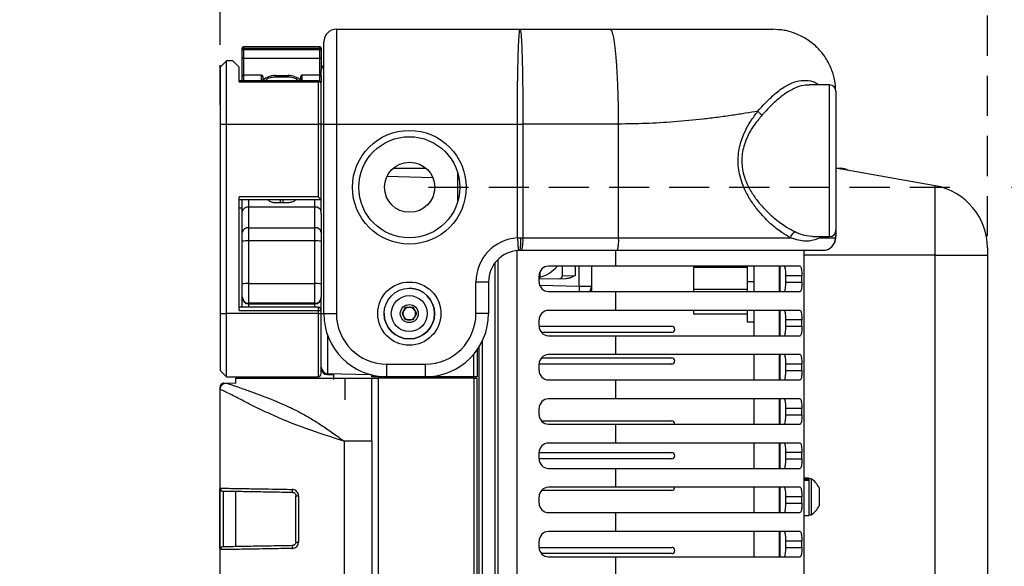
# Model space of a CAD drawing. Header units: millimetres. Extents: x 9 to 583, y 10 to 410.
# Tile 72 of 122: x 254 to 285, y 349 to 366. Entities that reach past the tile are written whole.
import ezdxf

# ---------------------------------------------------------------- set-up
doc = ezdxf.new("R2010")
doc.units = ezdxf.units.MM
doc.linetypes.add('HIDDEN', pattern=[1.905, 1.27, -0.635])
doc.layers.add('DEFAULT_2', color=5, linetype='HIDDEN')
doc.styles.add('SLDTEXTSTYLE0', font='TXT', dxfattribs={"width": 0.605})
doc.dimstyles.new('SLDDIMSTYLE2', dxfattribs={"dimtxt": 5, "dimasz": 3, "dimexe": 0, "dimexo": 0.0625, "dimgap": 1.25, "dimtad": 1, "dimlfac": 5, "dimrnd": 1e-09, "dimzin": 12, "dimdsep": 46, "dimtxsty": 'SLDTEXTSTYLE0', "dimsah": 1, "dimcen": 0.09, "dimadec": 0, "dimazin": 3, "dimtfac": 1, "dimtmove": 0, "dimatfit": 0, "dimfxl": 0, "dimfrac": 2, "dimtolj": 1, "dimtzin": 12, "dimarcsym": 0})

# ---------------------------------------------------------------- blocks, each defined once
blk = doc.blocks.new('_D_5')
at = {"layer": 'DEFAULT_2'}
for p, q in [((259.989, 363.513), (259.989, 377.087)), ((284.289, 359.363), (284.289, 377.087)), ((259.989, 376.087), (253.639, 376.087)), ((259.989, 376.087), (284.289, 376.087)), ((284.289, 376.087), (290.639, 376.087))]:
    blk.add_line(p, q, dxfattribs=at)
for points in [[(259.989, 376.087), (256.989, 376.687), (256.989, 375.487)], [(284.289, 376.087), (287.289, 375.487), (287.289, 376.687)]]:
    blk.add_solid(points, dxfattribs=at)
at = {"layer": 'DEFAULT_2', "insert": (263.546, 382.532), "char_height": 5, "attachment_point": 1, "style": 'SLDTEXTSTYLE0'}
blk.add_mtext('121.5', dxfattribs=at)
blk = doc.blocks.new('_D_7')
at = {"layer": 'DEFAULT_2'}
for p, q in [((310.759, 360.913), (310.759, 367.263)), ((266.589, 360.913), (283.527, 360.913)), ((285.051, 360.913), (311.759, 360.913)), ((310.759, 360.913), (310.759, 294.913)), ((266.589, 294.913), (311.759, 294.913)), ((310.759, 294.913), (310.759, 288.563))]:
    blk.add_line(p, q, dxfattribs=at)
for points in [[(310.759, 360.913), (311.359, 363.913), (310.159, 363.913)], [(310.759, 294.913), (310.159, 291.913), (311.359, 291.913)]]:
    blk.add_solid(points, dxfattribs=at)
at = {"layer": 'DEFAULT_2', "char_height": 5, "attachment_point": 1, "rotation": 90, "style": 'SLDTEXTSTYLE0'}
for s, insert in [('(mounting hole distance)', (311.984, 291.682)), ('330', (304.311, 323.563))]:
    blk.add_mtext(s, dxfattribs=dict(at, insert=insert))

msp = doc.modelspace()

# ---------------------------------------------------------------- linework, layer by layer
at = {"color": 7, "linetype": 'Continuous', "lineweight": 25}
for p, q in [((263.6694, 365.9131), (269.4894, 365.9131)), ((269.4894, 365.9131), (272.3451, 365.9131)), ((260.6894, 365.2789), (260.6894, 365.315)), ((260.6894, 365.241), (260.6894, 365.2789)), ((260.6894, 365.0159), (260.6894, 365.241)), ((263.1494, 365.355), (260.7294, 365.355)), ((260.7294, 365.3099), (260.7294, 365.272)), ((263.1494, 365.3099), (260.7294, 365.3099)), ((260.7294, 365.272), (260.7294, 364.9905)), ((260.7294, 365.272), (263.1494, 365.272)), ((263.1494, 365.272), (263.1494, 365.3099)), ((263.1494, 364.9905), (263.1494, 365.272)), ((263.1894, 365.315), (263.1894, 365.2789)), ((263.1894, 365.2789), (263.1894, 365.241)), ((263.1894, 365.241), (263.1894, 365.0159)), ((259.9894, 364.7131), (260.1894, 364.9131)), ((260.1894, 362.9131), (260.1894, 364.9131)), ((260.3894, 364.9131), (260.1894, 364.9131)), ((260.3894, 364.9131), (260.5894, 364.7131)), ((260.6894, 364.4182), (260.6894, 365.0159)), ((263.1494, 364.9905), (260.7294, 364.9905)), ((263.1894, 365.0159), (263.1894, 364.6049)), ((259.9894, 364.7131), (259.9894, 362.9131)), ((260.5894, 364.2509), (260.5894, 364.7131)), ((263.1894, 364.4182), (263.1894, 364.6049)), ((263.0894, 364.284), (260.5894, 364.284)), ((260.5894, 364.2509), (263.0894, 364.2509)), ((260.6894, 364.284), (260.6894, 364.4182)), ((261.2994, 364.4582), (260.7294, 364.4582)), ((261.3394, 364.4182), (261.3394, 364.284)), ((261.7394, 364.4485), (262.1394, 364.4485)), ((261.7394, 364.4118), (262.1394, 364.4118)), ((262.5394, 364.284), (262.5394, 364.4182)), ((263.1494, 364.4582), (262.5794, 364.4582)), ((263.0894, 364.2509), (263.0894, 362.9131)), ((263.1894, 364.4182), (263.1894, 364.2521)), ((263.1894, 364.168), (263.1894, 364.2521)), ((263.1894, 362.9131), (263.1894, 364.184)), ((279.2894, 364.1531), (278.654, 364.1531)), ((279.4894, 363.9531), (279.4894, 359.5531)), ((259.9894, 362.9131), (259.9894, 356.9131)), ((259.9894, 362.9131), (260.1894, 362.9131)), ((260.1894, 356.9131), (260.1894, 362.9131)), ((260.1894, 362.9131), (263.0894, 362.9131)), ((263.0894, 362.9131), (263.0894, 360.6131)), ((263.1894, 362.9131), (263.0894, 362.9131)), ((263.1894, 360.5131), (263.1894, 362.9131)), ((263.2694, 362.9131), (263.6694, 362.9131)), ((263.2694, 356.9131), (263.2694, 362.9131)), ((263.6694, 362.9131), (269.4021, 362.9131)), ((263.6694, 362.9131), (263.6694, 356.9131)), ((269.4021, 362.9131), (269.5764, 362.9131)), ((269.4021, 359.3104), (269.4021, 362.9131)), ((272.6065, 362.9131), (269.5764, 362.9131)), ((269.5764, 362.9131), (269.5764, 359.3131)), ((272.6065, 359.3131), (272.6065, 362.9131)), ((282.6367, 360.9613), (279.4894, 361.5163)), ((279.5072, 361.5131), (279.6494, 361.5131)), ((279.6206, 361.4931), (279.6494, 361.4931)), ((279.6494, 361.4931), (279.6494, 361.5131)), ((265.2778, 361.2647), (266.7184, 361.227)), ((267.5194, 360.4791), (267.5194, 361.3472)), ((282.6367, 358.7631), (282.6367, 360.9613)), ((263.0894, 360.6131), (260.5894, 360.6131)), ((260.5894, 357.0131), (260.5894, 360.6131)), ((263.1894, 360.5131), (260.5894, 360.5131)), ((260.6894, 360.1412), (260.6894, 360.5131)), ((261.8944, 360.5131), (261.8944, 360.4302)), ((261.9844, 360.4302), (261.9844, 360.5131)), ((263.0894, 360.6131), (263.1894, 360.5131)), ((263.1894, 360.0709), (263.1894, 360.5131)), ((260.5894, 360.2631), (260.6894, 360.2631)), ((260.8894, 360.287), (260.8894, 359.6307)), ((262.9894, 360.287), (260.8894, 360.287)), ((261.7394, 360.4302), (262.1394, 360.4302)), ((262.9894, 359.6307), (262.9894, 360.287)), ((260.6894, 359.485), (260.6894, 360.1412)), ((263.1894, 360.0709), (263.1894, 359.485)), ((260.8894, 359.6307), (260.8894, 359.2122)), ((260.8894, 359.6307), (262.9894, 359.6307)), ((262.9894, 359.2122), (262.9894, 359.6307)), ((260.6894, 359.2059), (260.6894, 359.485)), ((263.1894, 359.485), (263.1894, 359.2059)), ((269.4021, 359.3104), (269.5112, 359.3131)), ((269.4021, 359.3104), (269.427, 358.9112)), ((269.5112, 359.3131), (269.5764, 359.3131)), ((269.5764, 359.3131), (272.6065, 359.3131)), ((272.6065, 359.3131), (278.0483, 359.3131)), ((278.7453, 359.3531), (279.2894, 359.3531)), ((278.9956, 359.3131), (279.4768, 359.3131)), ((279.4768, 359.3131), (279.4894, 359.3672)), ((279.4894, 359.5531), (279.4894, 359.3672)), ((260.6894, 357.8551), (260.6894, 359.2059)), ((260.8894, 359.2122), (260.8894, 357.8614)), ((262.9894, 359.2122), (260.8894, 359.2122)), ((262.9894, 357.8614), (262.9894, 359.2122)), ((263.1894, 359.2059), (263.1894, 357.8551)), ((284.2894, 358.9917), (284.2894, 358.7631)), ((268.7894, 341.8131), (268.7894, 358.6273)), ((269.3894, 358.9081), (269.3894, 341.8131)), ((269.4894, 358.9131), (269.427, 358.9112)), ((269.5415, 358.9131), (269.4894, 358.9131)), ((272.5717, 358.9131), (269.5415, 358.9131)), ((279.0775, 358.9131), (272.5717, 358.9131)), ((278.4894, 326.2601), (278.4894, 358.9131)), ((282.6367, 358.7631), (284.2894, 358.7631)), ((284.2894, 358.7631), (284.2894, 317.8919)), ((268.6894, 358.5131), (268.6894, 341.6131)), ((272.5171, 358.4131), (270.3894, 358.4131)), ((270.8294, 358.1114), (270.8294, 358.4131)), ((271.7494, 358.4131), (271.7494, 357.7765)), ((278.3589, 358.4131), (272.5171, 358.4131)), ((276.6754, 358.3721), (274.9754, 358.3721)), ((274.9754, 358.3721), (274.9754, 357.6827)), ((276.6754, 358.4131), (276.6754, 357.9231)), ((276.8894, 358.4131), (276.8894, 357.6131)), ((277.6894, 358.4131), (277.6894, 357.6131)), ((277.7294, 357.6131), (277.7294, 358.4131)), ((270.0894, 357.9131), (270.0894, 358.1131)), ((270.0894, 358.0451), (270.1094, 358.0451)), ((270.9381, 358.015), (270.0894, 358.0002)), ((270.1094, 358.2208), (270.1094, 358.0451)), ((270.8294, 358.1114), (271.2364, 358.1203)), ((278.4125, 358.1131), (277.9061, 358.1131)), ((277.9061, 357.9131), (277.9061, 358.1131)), ((278.4125, 357.9131), (278.4125, 358.1131)), ((260.6894, 357.4428), (260.6894, 357.8551)), ((260.8894, 357.8614), (260.8894, 357.2429)), ((260.8894, 357.8614), (262.9894, 357.8614)), ((262.9894, 357.2429), (262.9894, 357.8614)), ((263.1894, 357.8551), (263.1894, 357.4428)), ((268.0894, 356.9131), (268.0894, 357.9131)), ((268.4894, 357.9131), (268.0894, 357.9131)), ((268.4894, 357.9131), (268.4894, 356.9131)), ((271.3564, 357.7868), (271.7494, 357.7765)), ((276.8894, 357.9231), (276.6754, 357.9231)), ((276.6754, 357.9231), (276.6754, 357.6131)), ((277.9061, 357.9131), (278.4125, 357.9131)), ((260.6894, 357.4223), (260.6894, 357.4428)), ((260.6894, 357.1131), (260.6894, 357.4223)), ((263.1894, 357.4428), (263.1894, 357.4301)), ((263.1894, 357.0131), (263.1894, 357.4301)), ((270.3894, 357.6131), (272.5171, 357.6131)), ((272.5171, 357.0131), (272.5171, 357.6131)), ((272.5171, 357.6131), (278.3589, 357.6131)), ((274.9754, 357.6827), (274.9754, 357.6721)), ((276.6754, 357.6721), (274.9754, 357.6721)), ((274.9754, 357.6721), (274.9754, 357.6131)), ((263.0894, 357.1131), (260.5894, 357.1131)), ((262.9894, 357.2429), (260.8894, 357.2429)), ((260.8894, 357.2429), (260.8894, 357.2224)), ((260.8894, 357.2224), (262.9894, 357.2224)), ((262.9894, 357.2224), (262.9894, 357.2429)), ((263.0894, 357.1131), (263.0894, 357.0131)), ((265.7484, 356.9131), (265.8639, 357.1131)), ((265.8639, 357.1131), (266.0949, 357.1131)), ((266.0949, 357.1131), (266.2103, 356.9131)), ((259.9894, 356.9131), (260.1894, 356.9131)), ((259.9894, 356.9131), (259.9894, 355.1131)), ((260.1894, 354.9131), (260.1894, 356.9131)), ((263.0894, 356.9131), (260.1894, 356.9131)), ((260.5894, 357.0131), (263.0894, 357.0131)), ((263.0894, 357.0131), (263.0894, 356.9131)), ((263.0894, 357.0131), (263.1894, 357.0131)), ((263.0894, 356.9131), (263.0894, 354.9131)), ((263.0894, 356.9131), (263.1894, 356.9131)), ((263.1894, 356.9131), (263.1894, 357.0131)), ((263.1894, 355.0131), (263.1894, 356.9131)), ((263.2694, 356.9131), (263.6694, 356.9131)), ((265.8639, 356.7131), (265.7484, 356.9131)), ((266.2103, 356.9131), (266.0949, 356.7131)), ((268.4894, 356.9131), (268.0894, 356.9131)), ((272.5171, 357.0131), (270.3894, 357.0131)), ((278.3589, 357.0131), (272.5171, 357.0131)), ((274.9754, 357.0131), (274.9754, 356.9827)), ((274.9754, 356.9827), (274.9754, 356.9041)), ((274.9754, 356.9041), (276.6754, 356.9041)), ((276.6754, 357.0131), (276.6754, 356.7831)), ((276.6754, 356.7831), (276.6754, 356.6531)), ((276.8894, 357.0131), (276.8894, 356.2131)), ((277.6894, 357.0131), (277.6894, 356.2131)), ((277.7294, 356.2131), (277.7294, 357.0131)), ((266.0949, 356.7131), (265.8639, 356.7131)), ((270.0894, 356.5131), (270.0894, 356.7131)), ((270.0894, 356.5131), (274.2894, 356.5131)), ((276.6754, 356.6531), (276.8894, 356.6531)), ((278.4125, 356.7131), (277.9061, 356.7131)), ((277.9061, 356.5131), (277.9061, 356.7131)), ((277.9061, 356.5131), (278.4125, 356.5131)), ((278.4125, 356.5131), (278.4125, 356.7131)), ((274.2894, 356.3131), (270.1658, 356.3131)), ((270.3894, 356.2131), (272.5171, 356.2131)), ((272.5171, 355.6131), (272.5171, 356.2131)), ((272.5171, 356.2131), (278.3589, 356.2131)), ((268.1894, 332.198), (268.1894, 355.8595)), ((268.1294, 355.7684), (268.1294, 354.9131)), ((270.1658, 355.5131), (274.2894, 355.5131)), ((272.5171, 355.6131), (270.3894, 355.6131)), ((278.3589, 355.6131), (272.5171, 355.6131)), ((276.8894, 355.6131), (276.8894, 354.8131)), ((277.6894, 355.6131), (277.6894, 354.8131)), ((277.7294, 354.8131), (277.7294, 355.6131)), ((265.2694, 354.9131), (265.2694, 355.3131)), ((265.2694, 355.3131), (266.4894, 355.3131)), ((266.4894, 354.9131), (266.4894, 355.3131)), ((270.0894, 355.1131), (270.0894, 355.3131)), ((274.2894, 355.3131), (270.0894, 355.3131)), ((278.4125, 355.3131), (277.9061, 355.3131)), ((277.9061, 355.1131), (277.9061, 355.3131)), ((278.4125, 355.1131), (278.4125, 355.3131)), ((259.9894, 355.1131), (260.1894, 354.9131)), ((260.1894, 354.9131), (263.0894, 354.9131)), ((263.3841, 355.0214), (264.7342, 354.986)), ((263.3841, 354.9814), (263.5894, 354.976)), ((263.5894, 354.8312), (263.5894, 355.016)), ((264.7894, 354.9131), (264.7894, 354.9716)), ((264.9841, 354.9131), (264.7894, 354.9131)), ((265.2694, 354.9131), (264.9841, 354.9131)), ((265.0394, 354.8731), (265.0394, 354.9131)), ((266.4894, 354.9131), (265.2694, 354.9131)), ((268.0268, 354.9131), (266.4894, 354.9131)), ((267.5194, 354.8731), (267.5194, 354.9131)), ((267.7894, 354.8731), (267.7894, 354.9131)), ((267.8894, 354.9131), (267.8894, 354.8731)), ((268.1294, 354.9131), (268.0268, 354.9131)), ((268.0894, 354.8731), (268.0894, 354.9131)), ((277.9061, 355.1131), (278.4125, 355.1131)), ((260.1062, 354.7096), (260.1124, 354.7098)), ((260.1824, 354.7122), (260.183, 354.7123)), ((260.183, 354.7123), (260.4904, 354.723)), ((260.4894, 354.723), (260.4894, 354.8731)), ((263.937, 354.8731), (264.7894, 354.8731)), ((264.7894, 353.7023), (264.7894, 354.8731)), ((264.7894, 354.8731), (264.9894, 354.8731)), ((264.9894, 354.8731), (264.9894, 300.9531)), ((268.0294, 354.8731), (264.9894, 354.8731)), ((268.0294, 354.8731), (268.1294, 354.8731)), ((268.1294, 332.1383), (268.1294, 354.8731)), ((270.3894, 354.8131), (272.5171, 354.8131)), ((272.5171, 354.2131), (272.5171, 354.8131)), ((272.5171, 354.8131), (278.3589, 354.8131)), ((259.9901, 354.5124), (259.9894, 354.5124)), ((259.9894, 351.3852), (259.9894, 354.5123)), ((272.5171, 354.2131), (270.3894, 354.2131)), ((278.3589, 354.2131), (272.5171, 354.2131)), ((276.8894, 354.2131), (276.8894, 353.4131)), ((277.6894, 354.2131), (277.6894, 353.4131)), ((277.7294, 353.4131), (277.7294, 354.2131)), ((264.7894, 352.8731), (264.7894, 353.7023)), ((270.0894, 353.7131), (270.0894, 353.9131)), ((278.4125, 353.9131), (277.9061, 353.9131)), ((277.9061, 353.7131), (277.9061, 353.9131)), ((277.9061, 353.7131), (278.4125, 353.7131)), ((278.4125, 353.7131), (278.4125, 353.9131)), ((270.1658, 353.5131), (274.2894, 353.5131)), ((270.3894, 353.4131), (272.5171, 353.4131)), ((272.5171, 352.8131), (272.5171, 353.4131)), ((272.5171, 353.4131), (278.3589, 353.4131)), ((264.7894, 352.8731), (263.9196, 352.8731)), ((263.9196, 352.8731), (263.9196, 302.9531)), ((264.7894, 352.8731), (264.7894, 302.9531)), ((272.5171, 352.8131), (270.3894, 352.8131)), ((278.3589, 352.8131), (272.5171, 352.8131)), ((276.8894, 352.8131), (276.8894, 352.0131)), ((277.6894, 352.8131), (277.6894, 352.0131)), ((277.7294, 352.0131), (277.7294, 352.8131)), ((270.0894, 352.3131), (270.0894, 352.5131)), ((270.0894, 352.5131), (274.2894, 352.5131)), ((278.4125, 352.5131), (277.9061, 352.5131)), ((277.9061, 352.3131), (277.9061, 352.5131)), ((278.4125, 352.3131), (278.4125, 352.5131)), ((274.2894, 352.3131), (270.0894, 352.3131)), ((277.9061, 352.3131), (278.4125, 352.3131)), ((270.3894, 352.0131), (272.5171, 352.0131)), ((272.5171, 351.4131), (272.5171, 352.0131)), ((272.5171, 352.0131), (278.3589, 352.0131)), ((278.6294, 351.7031), (278.4894, 351.7031)), ((278.6294, 351.6672), (278.4894, 351.6672)), ((278.6294, 351.6287), (278.4894, 351.6287)), ((278.6294, 351.7031), (278.6294, 351.6672)), ((278.7054, 351.6831), (278.6294, 351.6831)), ((278.6294, 351.6484), (278.6294, 351.6672)), ((278.6294, 351.6484), (278.6294, 351.6287)), ((278.6294, 351.6287), (278.6294, 350.5231)), ((278.7054, 351.6831), (278.7054, 351.1955)), ((259.9794, 349.4746), (259.9794, 351.3517)), ((259.9894, 349.441), (259.9894, 351.3852)), ((260.0891, 351.2864), (260.0876, 351.2853)), ((260.0876, 351.2853), (260.0876, 349.5409)), ((260.4894, 349.5468), (260.4894, 351.2794)), ((262.3894, 351.148), (262.4679, 351.148)), ((262.3894, 349.6782), (262.3894, 351.148)), ((262.4679, 351.148), (262.4679, 349.6782)), ((274.2894, 351.3131), (270.1658, 351.3131)), ((272.5171, 351.4131), (270.3894, 351.4131)), ((278.3589, 351.4131), (272.5171, 351.4131)), ((276.8894, 351.4131), (276.8894, 350.6131)), ((277.6894, 351.4131), (277.6894, 350.6131)), ((277.7294, 350.6131), (277.7294, 351.4131)), ((278.7054, 351.1955), (278.7054, 350.5431)), ((278.9594, 351.3981), (278.9594, 351.1543)), ((278.9594, 351.1543), (278.9594, 350.8281)), ((270.0894, 350.9131), (270.0894, 351.1131)), ((278.4125, 351.1131), (277.9061, 351.1131)), ((277.9061, 350.9131), (277.9061, 351.1131)), ((277.9061, 350.9131), (278.4125, 350.9131)), ((278.4125, 350.9131), (278.4125, 351.1131)), ((270.3894, 350.6131), (272.5171, 350.6131)), ((272.5171, 350.0131), (272.5171, 350.6131)), ((272.5171, 350.6131), (278.3589, 350.6131)), ((278.4894, 350.5231), (278.6294, 350.5231)), ((278.6294, 350.5431), (278.7054, 350.5431)), ((272.5171, 350.0131), (270.3894, 350.0131)), ((278.3589, 350.0131), (272.5171, 350.0131)), ((276.8894, 350.0131), (276.8894, 349.2131)), ((277.6894, 350.0131), (277.6894, 349.2131)), ((277.7294, 349.2131), (277.7294, 350.0131)), ((262.3894, 349.6782), (262.4679, 349.6782)), ((270.0894, 349.5131), (270.0894, 349.7131)), ((278.4125, 349.7131), (277.9061, 349.7131)), ((277.9061, 349.5131), (277.9061, 349.7131)), ((278.4125, 349.5131), (278.4125, 349.7131)), ((259.9894, 336.3852), (259.9894, 349.441)), ((260.0876, 349.5409), (260.0891, 349.5398)), ((270.0894, 349.5131), (274.2894, 349.5131)), ((274.2894, 349.3131), (270.1658, 349.3131)), ((277.9061, 349.5131), (278.4125, 349.5131)), ((270.3894, 349.2131), (272.5171, 349.2131)), ((272.5171, 348.6131), (272.5171, 349.2131)), ((272.5171, 349.2131), (278.3589, 349.2131))]:
    msp.add_line(p, q, dxfattribs=at)
at = {"color": 8, "linetype": 'Continuous', "lineweight": 25}
for p, q in [((260.7294, 365.355), (260.7294, 365.3099)), ((263.1494, 365.3099), (263.1494, 365.355)), ((260.7294, 364.9905), (260.7294, 364.4582)), ((263.1494, 364.4582), (263.1494, 364.9905)), ((260.7294, 364.4582), (260.7294, 364.284)), ((261.2994, 364.284), (261.2994, 364.4582)), ((261.7394, 364.4485), (261.7394, 364.4118)), ((262.1394, 364.4485), (262.1394, 364.4118)), ((262.5794, 364.4582), (262.5794, 364.284)), ((263.0894, 364.284), (263.0894, 364.2509)), ((263.1494, 364.264), (263.1494, 364.4582)), ((279.2894, 359.3531), (279.2894, 364.1531)), ((263.1894, 362.9131), (263.2675, 362.9131)), ((265.4697, 361.5131), (266.509, 361.5131)), ((260.8894, 360.5131), (260.8894, 360.287)), ((262.9894, 360.287), (262.9894, 360.5131)), ((279.0272, 359.3531), (278.9956, 359.3131)), ((272.5171, 358.4131), (272.5171, 358.9131)), ((282.6367, 358.7631), (278.4894, 358.7631)), ((282.6367, 320.2522), (282.6367, 358.7631)), ((271.2364, 358.4131), (271.2364, 358.1203)), ((271.3564, 357.7868), (271.3564, 358.4131)), ((270.1082, 357.8086), (271.3564, 357.7868)), ((260.8894, 357.2224), (260.8894, 357.1131)), ((262.9894, 357.1131), (262.9894, 357.2224)), ((263.1894, 356.9131), (263.2694, 356.9131)), ((263.3841, 356.2454), (263.3841, 355.0214)), ((268.2894, 356.0413), (268.2894, 332.2938)), ((268.0268, 354.9131), (268.0268, 355.6339)), ((263.3841, 355.0214), (263.3841, 354.9814)), ((264.9841, 354.9336), (264.9841, 354.9131)), ((265.1368, 354.9131), (265.1368, 354.8731)), ((267.7067, 354.8731), (267.7067, 354.9131)), ((277.6894, 354.9131), (277.7294, 354.9131)), ((263.937, 354.8731), (263.937, 354.185)), ((268.0294, 332.0351), (268.0294, 354.8731))]:
    msp.add_line(p, q, dxfattribs=at)
at = {"color": 7, "linetype": 'Continuous', "lineweight": 25, "flags": 128}
for points in [[(260.7294, 364.9905), (260.7216, 364.991), (260.7141, 364.9925), (260.7072, 364.9948), (260.7011, 364.998), (260.6961, 365.0018), (260.6924, 365.0062), (260.6902, 365.0109), (260.6894, 365.0159)], [(263.1894, 365.0159), (263.1886, 365.0109), (263.1863, 365.0062), (263.1826, 365.0018), (263.1777, 364.998), (263.1716, 364.9948), (263.1647, 364.9925), (263.1572, 364.991), (263.1494, 364.9905)]]:
    msp.add_lwpolyline(points, dxfattribs=at)
at = {"color": 8, "linetype": 'Continuous', "lineweight": 25, "flags": 128}
msp.add_lwpolyline([(278.9956, 359.3131), (278.9949, 359.3529), (278.9949, 359.3531)], dxfattribs=at)
at = {"color": 7, "linetype": 'Continuous', "lineweight": 25}
for centre, radius in [((265.9794, 360.9131), 1.8), ((265.9794, 360.9131), 1.6), ((265.9894, 360.9131), 0.7937), ((265.9794, 356.9131), 1), ((265.9794, 356.9131), 0.8), ((265.9794, 356.9131), 0.57), ((265.9794, 356.9131), 0.285)]:
    msp.add_circle(centre, radius, dxfattribs=at)
for centre, radius, start, end in [((263.6694, 365.5131), 0.4, 90, 180), ((260.7294, 365.315), 0.04, 90, 180), ((260.7254, 365.2738), 0.0364, 83.6788, 171.82555), ((260.7254, 365.2358), 0.0364, 83.6788, 171.82555), ((263.1494, 365.315), 0.04, 0, 90), ((263.1534, 365.2738), 0.0364, 8.17445, 96.3212), ((263.1534, 365.2358), 0.0364, 8.17445, 96.3212), ((263.3894, 364.6049), 0.2, 127.70673, 180), ((260.7294, 364.4182), 0.04, 90, 180), ((261.2994, 364.4182), 0.04, 0, 90), ((262.5794, 364.4182), 0.04, 90, 180), ((263.0894, 364.184), 0.1, 0, 90), ((263.1032, 364.1634), 0.0886, 13.47486, 98.96718), ((263.1494, 364.4182), 0.04, 0, 90), ((279.2894, 363.9531), 0.2, 0, 90), ((279.6494, 361.0931), 0.42, 57.82326, 90), ((279.6494, 361.0931), 0.4, 66.489, 90), ((282.2894, 358.9917), 2, 0, 80), ((260.8659, 360.1091), 0.1795, 82.4964, 169.67905), ((263.0128, 360.1091), 0.1795, 10.32095, 97.5036), ((260.8659, 359.4528), 0.1795, 82.4964, 169.67905), ((263.0128, 359.4528), 0.1795, 10.32095, 97.5036), ((269.4894, 357.9131), 1.4, 93.57602, 180), ((267.6625, 359.2134), 1.8514, 350.66516, 3.08707), ((268.4029, 359.2139), 1.1777, 345.20406, 4.83381), ((271.433, 359.2139), 1.1777, 345.20406, 4.83381), ((278.2782, 359.2785), 0.2325, 107.04371, 171.43918), ((279.0771, 359.3128), 0.3997, 270.04792, 0.04784), ((279.2894, 359.5531), 0.2, 270, 0), ((260.8394, 357.6094), 1.6035, 88.21492, 95.36924), ((263.0393, 357.6094), 1.6035, 84.63076, 91.78508), ((269.4894, 357.9131), 1, 93.57602, 180), ((270.3894, 358.1131), 0.3, 90, 180), ((269.84, 359.1131), 1.084, 284.38727, 319.7774), ((270.7294, 358.1114), 0.1, 271, 0), ((260.8394, 356.2586), 1.6035, 88.21492, 95.36924), ((263.0393, 356.2586), 1.6035, 84.63076, 91.78508), ((265.9794, 356.9131), 0.8, 270, 90), ((270.3894, 357.9131), 0.3, 180, 270), ((260.8893, 357.4428), 0.2, 180.01403, 270.01403), ((260.8893, 357.4224), 0.2, 180.01403, 270.01403), ((262.9894, 357.4428), 0.2, 269.98597, 359.98597), ((262.9894, 357.4224), 0.2, 269.98597, 359.98597), ((263.0894, 357.0131), 0.1, 0, 90), ((265.9794, 356.9131), 0.2, 90, 150), ((265.9794, 356.9131), 0.2, 30, 90), ((265.2694, 356.9131), 2, 180, 270), ((265.2694, 356.9131), 1.6, 180, 270), ((265.9794, 356.9131), 0.8, 180, 270), ((265.9794, 356.9131), 0.2, 150, 210), ((265.9794, 356.9131), 0.2, 210, 270), ((265.9794, 356.9131), 0.2, 270, 330), ((265.9794, 356.9131), 0.2, 330, 30), ((266.4894, 356.9131), 1.6, 270, 0), ((266.4894, 356.9131), 2, 270, 0), ((270.3894, 356.7131), 0.3, 90, 180), ((270.3894, 356.5131), 0.3, 180, 270), ((274.2894, 356.4131), 0.1, 0, 90), ((274.2894, 356.4131), 0.1, 270, 0), ((270.3894, 355.3131), 0.3, 90, 180), ((274.2894, 355.4131), 0.1, 0, 90), ((263.3894, 355.2213), 0.2, 180, 268.5), ((274.2894, 355.4131), 0.1, 270, 0), ((263.0894, 355.0131), 0.1, 270, 0), ((263.3894, 355.1813), 0.2, 180, 268.5), ((270.3894, 355.1131), 0.3, 180, 270), ((270.3894, 353.9131), 0.3, 90, 180), ((270.3894, 353.7131), 0.3, 180, 270), ((274.2894, 353.4131), 0.1, 0, 90), ((270.3894, 352.5131), 0.3, 90, 180), ((274.2894, 352.4131), 0.1, 0, 90), ((274.2894, 352.4131), 0.1, 270, 0), ((270.3894, 352.3131), 0.3, 180, 270), ((278.3527, 351.1131), 0.6703, 25.1629, 58.25374), ((260.091, 351.3863), 0.0999, 179.94484, 268.94899), ((262.3887, 351.3225), 0.1228, 168.04588, 217.38129), ((270.3894, 351.1131), 0.3, 90, 180), ((274.2894, 351.4131), 0.1, 270, 0), ((270.3894, 350.9131), 0.3, 180, 270), ((278.3527, 351.1131), 0.6703, 301.74626, 334.8371), ((270.3894, 349.7131), 0.3, 90, 180), ((260.091, 349.4399), 0.0999, 91.05101, 180.05516), ((262.3887, 349.5037), 0.1228, 142.61871, 191.95412), ((270.3894, 349.5131), 0.3, 180, 270), ((274.2894, 349.4131), 0.1, 0, 90), ((274.2894, 349.4131), 0.1, 270, 0)]:
    msp.add_arc(centre, radius, start, end, dxfattribs=at)
at = {"color": 8, "linetype": 'Continuous', "lineweight": 25}
for centre, radius, start, end in [((261.7256, 363.89), 0.5586, 88.58903, 133.74095), ((262.1555, 363.8962), 0.5525, 45.99585, 91.67416), ((277.7097, 357.6535), 6.3548, 178.79794, 180.36383)]:
    msp.add_arc(centre, radius, start, end, dxfattribs=at)
at = {"color": 7, "linetype": 'Continuous', "lineweight": 25}
for points, knots in [([(263.6694, 365.9131), (263.6694, 365.9131), (263.6694, 365.9131), (263.6694, 365.8686), (263.6694, 365.6973), (263.6694, 365.4658), (263.6694, 365.16), (263.6694, 364.7941), (263.6694, 364.3718), (263.6694, 363.9123), (263.6694, 363.4201), (263.6694, 363.0837), (263.6694, 362.9131)], [0, 0, 0, 0, 0.0000025, 0.1438301, 0.2496416, 0.3584904, 0.4640265, 0.5726008, 0.6779028, 0.7862439, 0.8915925, 1, 1, 1, 1]), ([(269.4021, 362.9131), (269.4021, 362.9131), (269.4021, 363.0267), (269.4017, 363.3069), (269.4055, 363.7513), (269.4098, 364.2231), (269.418, 364.6609), (269.4269, 365.0192), (269.4358, 365.3222), (269.4484, 365.5678), (269.4596, 365.7608), (269.4778, 365.8822), (269.4746, 365.9126), (269.4887, 365.9131), (269.4894, 365.9131)], [0, 0, 0, 0, 0.0000025, 0.0722491, 0.1780113, 0.2868671, 0.3921447, 0.5004595, 0.5843363, 0.6849873, 0.7882438, 0.8900016, 0.9944442, 1, 1, 1, 1]), ([(269.4894, 365.9131), (269.4892, 365.9131), (269.4852, 365.9126), (269.5085, 365.8805), (269.5177, 365.7517), (269.533, 365.5417), (269.5432, 365.2597), (269.5554, 364.9075), (269.5635, 364.5012), (269.5705, 364.0459), (269.5753, 363.5159), (269.576, 363.1288), (269.5764, 362.9131)], [0, 0, 0, 0, 0.005893, 0.1112335, 0.2195764, 0.3247989, 0.4330238, 0.5390375, 0.6481357, 0.7539851, 0.8629164, 1, 1, 1, 1]), ([(272.6065, 362.9131), (272.6057, 363.0961), (272.6039, 363.473), (272.5894, 364.0321), (272.5653, 364.5698), (272.5313, 365.0494), (272.4895, 365.4397), (272.4426, 365.7164), (272.3939, 365.8833), (272.361, 365.9034), (272.3451, 365.9131)], [0, 0, 0, 0, 0.11651603, 0.24001133, 0.36864081, 0.5, 0.63135919, 0.75998867, 0.88348397, 1, 1, 1, 1]), ([(272.3451, 365.9131), (272.4973, 365.9131), (272.7948, 365.9131), (273.2277, 365.9131), (273.6368, 365.9131), (274.1021, 365.9131), (274.6163, 365.9131), (275.1664, 365.9131), (275.6417, 365.9131), (276.0478, 365.9131), (276.3959, 365.9131), (276.7073, 365.9131), (276.9784, 365.9131), (277.1969, 365.9131), (277.4229, 365.9131), (277.4628, 365.9131), (277.4894, 365.9131)], [0, 0, 0, 0, 0.0607864, 0.1187553, 0.1740517, 0.226843, 0.3102639, 0.3909042, 0.4697701, 0.5341713, 0.5981959, 0.6646516, 0.7300617, 0.797467, 0.8645637, 1, 1, 1, 1]), ([(279.4827, 363.9861), (279.4771, 364.0835), (279.4641, 364.3102), (279.3577, 364.659), (279.1739, 365.0176), (278.9136, 365.3373), (278.5939, 365.5975), (278.2354, 365.782), (277.8626, 365.8933), (277.6114, 365.9066), (277.4894, 365.9131)], [0, 0, 0, 0, 0.0953821, 0.2218316, 0.353538, 0.4880394, 0.6225409, 0.7542473, 0.8806968, 1, 1, 1, 1]), ([(263.2694, 362.9131), (263.2694, 363.0588), (263.2694, 363.3501), (263.2694, 363.7748), (263.2694, 364.1746), (263.2694, 364.5397), (263.2694, 364.8581), (263.2694, 365.1234), (263.2694, 365.3236), (263.2694, 365.4788), (263.2694, 365.5006), (263.2694, 365.5131)], [0, 0, 0, 0, 0.1067875, 0.2135755, 0.3203511, 0.4271283, 0.534185, 0.6412436, 0.7486456, 0.8560489, 1, 1, 1, 1]), ([(261.4127, 364.284), (261.4348, 364.3054), (261.4862, 364.3551), (261.6059, 364.4025), (261.6979, 364.4089), (261.7394, 364.4118)], [0, 0, 0, 0, 0.2916942, 0.6807145, 1, 1, 1, 1]), ([(262.1394, 364.4118), (262.1653, 364.4107), (262.2397, 364.4076), (262.3534, 364.3718), (262.4401, 364.3229), (262.4637, 364.2887), (262.4669, 364.284)], [0, 0, 0, 0, 0.1980958, 0.5678526, 0.940709, 1, 1, 1, 1]), ([(277.0218, 363.3216), (276.8925, 363.2991), (276.6357, 363.2542), (276.2075, 363.1878), (275.7586, 363.1255), (275.1458, 363.051), (274.3888, 362.9799), (273.4873, 362.9243), (272.8924, 362.9167), (272.6065, 362.9131)], [0, 0, 0, 0, 0.1054587, 0.2095246, 0.3255173, 0.4313535, 0.6352941, 0.8247749, 1, 1, 1, 1]), ([(278.0483, 359.3131), (277.9581, 359.3648), (277.7533, 359.482), (277.422, 359.7484), (277.1057, 360.0715), (276.8401, 360.4156), (276.6034, 360.8108), (276.4192, 361.2965), (276.3714, 361.8623), (276.4638, 362.3315), (276.6179, 362.7075), (276.7981, 363.0286), (276.943, 363.2183), (277.022, 363.3217)], [0, 0, 0, 0, 0.0877606, 0.1991623, 0.3105359, 0.3914175, 0.4721869, 0.5868772, 0.684354, 0.7816938, 0.8499142, 0.9182517, 1, 1, 1, 1]), ([(277.0217, 363.3213), (277.0301, 363.3097), (277.047, 363.2863), (277.0802, 363.2534), (277.1171, 363.2237), (277.1433, 363.2086), (277.1563, 363.2011)], [0, 0, 0, 0, 0.24997629, 0.49996839, 0.74997629, 1, 1, 1, 1]), ([(277.1565, 363.201), (277.0756, 363.1058), (276.9281, 362.9322), (276.7428, 362.6361), (276.5846, 362.2902), (276.4884, 361.8549), (276.5385, 361.3278), (276.729, 360.8796), (276.9712, 360.5166), (277.2442, 360.1992), (277.5682, 359.9016), (277.9077, 359.6565), (278.1175, 359.5485), (278.2101, 359.5008)], [0, 0, 0, 0, 0.0823718, 0.1502692, 0.2180219, 0.3130138, 0.4078036, 0.5208173, 0.6019775, 0.6832696, 0.7967502, 0.9102691, 1, 1, 1, 1]), ([(261.5016, 360.5131), (261.5251, 360.4958), (261.585, 360.4516), (261.6719, 360.4321), (261.7285, 360.4305), (261.7394, 360.4302)], [0, 0, 0, 0, 0.3425611, 0.8734736, 1, 1, 1, 1]), ([(262.1394, 360.4302), (262.1821, 360.435), (262.2673, 360.4445), (262.3517, 360.4796), (262.382, 360.5119), (262.3831, 360.5131)], [0, 0, 0, 0, 0.49125731, 0.98122796, 1, 1, 1, 1]), ([(278.9956, 359.3131), (278.8809, 359.267), (278.6442, 359.1717), (278.3113, 359.2259), (278.095, 359.2976), (278.0483, 359.3131)], [0, 0, 0, 0, 0.4241817, 0.8755574, 1, 1, 1, 1]), ([(279.0845, 358.9193), (279.1184, 358.9199), (279.2028, 358.9215), (279.3164, 358.9828), (279.4043, 359.0703), (279.4542, 359.1592), (279.4783, 359.2378), (279.488, 359.3063), (279.4902, 359.3493), (279.489, 359.3755), (279.4887, 359.3813)], [0, 0, 0, 0, 0.1188801, 0.2952115, 0.4367628, 0.5604836, 0.6733411, 0.7891082, 0.9530599, 1, 1, 1, 1]), ([(277.9061, 358.1131), (277.9055, 358.1465), (277.9044, 358.2132), (277.8958, 358.3022), (277.8821, 358.3699), (277.8654, 358.4074), (277.853, 358.4114), (277.8479, 358.4131)], [0, 0, 0, 0, 0.2102403, 0.4204455, 0.6316865, 0.8457498, 1, 1, 1, 1]), ([(278.3589, 358.4131), (278.3657, 358.4097), (278.3791, 358.403), (278.3952, 358.3501), (278.4064, 358.2724), (278.4118, 358.1883), (278.4123, 358.1339), (278.4125, 358.1131)], [0, 0, 0, 0, 0.2191646, 0.438432, 0.6550515, 0.8684195, 1, 1, 1, 1]), ([(271.2364, 358.1203), (271.2358, 358.12), (271.1788, 358.0902), (271.0849, 358.0366), (270.9798, 358.0211), (270.9381, 358.015)], [0, 0, 0, 0, 0.0056182, 0.6056426, 1, 1, 1, 1]), ([(271.7494, 357.7765), (271.7494, 357.7761), (271.7494, 357.7189), (271.7494, 357.6658), (271.7494, 357.6131)], [0, 0, 0, 0, 0.0063785, 1, 1, 1, 1]), ([(277.8479, 357.6131), (277.8552, 357.6165), (277.8699, 357.6233), (277.8874, 357.6764), (277.8995, 357.7544), (277.9053, 357.8384), (277.9059, 357.8926), (277.9061, 357.9131)], [0, 0, 0, 0, 0.2199691, 0.44006, 0.6570059, 0.870125, 1, 1, 1, 1]), ([(278.4125, 357.9131), (278.412, 357.8797), (278.411, 357.8129), (278.403, 357.7238), (278.3903, 357.656), (278.3749, 357.6187), (278.3636, 357.6148), (278.3589, 357.6131)], [0, 0, 0, 0, 0.21089915, 0.42176831, 0.6335253, 0.84769614, 1, 1, 1, 1]), ([(277.9061, 356.7131), (277.9055, 356.7465), (277.9044, 356.8132), (277.8958, 356.9022), (277.8821, 356.9699), (277.8654, 357.0074), (277.853, 357.0114), (277.8479, 357.0131)], [0, 0, 0, 0, 0.2102403, 0.4204455, 0.6316865, 0.8457498, 1, 1, 1, 1]), ([(278.3589, 357.0131), (278.3657, 357.0097), (278.3791, 357.003), (278.3952, 356.9501), (278.4064, 356.8724), (278.4118, 356.7883), (278.4123, 356.7339), (278.4125, 356.7131)], [0, 0, 0, 0, 0.2191646, 0.438432, 0.6550515, 0.8684195, 1, 1, 1, 1]), ([(277.8479, 356.2131), (277.8552, 356.2165), (277.8699, 356.2233), (277.8874, 356.2764), (277.8995, 356.3544), (277.9053, 356.4384), (277.9059, 356.4926), (277.9061, 356.5131)], [0, 0, 0, 0, 0.21996909, 0.44005998, 0.65700588, 0.87012501, 1, 1, 1, 1]), ([(278.4125, 356.5131), (278.412, 356.4797), (278.411, 356.4129), (278.403, 356.3238), (278.3903, 356.256), (278.3749, 356.2187), (278.3636, 356.2148), (278.3589, 356.2131)], [0, 0, 0, 0, 0.2108991, 0.4217683, 0.6335253, 0.8476961, 1, 1, 1, 1]), ([(277.9061, 355.3131), (277.9055, 355.3465), (277.9044, 355.4132), (277.8958, 355.5022), (277.8821, 355.5699), (277.8654, 355.6074), (277.853, 355.6114), (277.8479, 355.6131)], [0, 0, 0, 0, 0.21024026, 0.42044549, 0.63168645, 0.84574977, 1, 1, 1, 1]), ([(278.3589, 355.6131), (278.3657, 355.6097), (278.3791, 355.603), (278.3952, 355.5501), (278.4064, 355.4724), (278.4118, 355.3883), (278.4123, 355.3339), (278.4125, 355.3131)], [0, 0, 0, 0, 0.2191646, 0.438432, 0.6550515, 0.8684195, 1, 1, 1, 1]), ([(277.8479, 354.8131), (277.8552, 354.8165), (277.8699, 354.8233), (277.8874, 354.8764), (277.8995, 354.9544), (277.9053, 355.0384), (277.9059, 355.0926), (277.9061, 355.1131)], [0, 0, 0, 0, 0.2199691, 0.44006, 0.6570059, 0.870125, 1, 1, 1, 1]), ([(278.4125, 355.1131), (278.412, 355.0797), (278.411, 355.0129), (278.403, 354.9238), (278.3903, 354.856), (278.3749, 354.8187), (278.3636, 354.8148), (278.3589, 354.8131)], [0, 0, 0, 0, 0.2108991, 0.4217683, 0.6335253, 0.8476961, 1, 1, 1, 1]), ([(259.9894, 354.5124), (259.992, 354.537), (259.9976, 354.5882), (260.042, 354.6547), (260.1069, 354.7014), (260.1579, 354.7087), (260.1824, 354.7122)], [0, 0, 0, 0, 0.2405541, 0.5, 0.7594459, 1, 1, 1, 1]), ([(260.1062, 354.7096), (260.1056, 354.7095), (260.0909, 354.709), (260.0614, 354.7027), (260.0243, 354.6793), (259.9969, 354.6424), (259.9894, 354.6114), (259.9894, 354.5945), (259.9894, 354.5945)], [0, 0, 0, 0, 0.0111692, 0.2603692, 0.5214339, 0.7438641, 0.9999477, 1, 1, 1, 1]), ([(259.9894, 354.5124), (259.9894, 354.5229), (259.9894, 354.5418), (259.9894, 354.5784), (259.9894, 354.5945)], [0, 0, 0, 0, 0.5598302, 1, 1, 1, 1]), ([(259.9901, 354.5124), (259.9928, 354.537), (259.9983, 354.5882), (260.0427, 354.6547), (260.1075, 354.7014), (260.1585, 354.7087), (260.183, 354.7123)], [0, 0, 0, 0, 0.24055371, 0.5, 0.75944629, 1, 1, 1, 1]), ([(260.183, 354.7123), (260.1947, 354.7094), (260.2194, 354.7032), (260.3572, 354.6572), (260.541, 354.5935), (260.7339, 354.526), (260.9145, 354.4617), (261.0776, 354.4028), (261.2441, 354.3416), (261.4127, 354.2779), (261.5857, 354.2105), (261.7143, 354.1581), (261.8842, 354.0869), (262.0747, 354.0033), (262.3424, 353.8756), (262.5914, 353.746), (262.8777, 353.5839), (263.1942, 353.3859), (263.5542, 353.1384), (263.7953, 352.9634), (263.9196, 352.8731)], [0, 0, 0, 0, 0.0501672, 0.1065105, 0.1649525, 0.2249023, 0.2648908, 0.3055224, 0.347656, 0.3874509, 0.4278327, 0.4719527, 0.4794531, 0.5491494, 0.6079063, 0.6712077, 0.7289068, 0.8167317, 0.9055301, 1, 1, 1, 1]), ([(260.4894, 354.8731), (260.4969, 354.8731), (260.5156, 354.8731), (260.672, 354.8731), (260.9529, 354.8731), (261.3837, 354.8731), (261.936, 354.8731), (262.5735, 354.8731), (263.2497, 354.8731), (263.7094, 354.8731), (263.937, 354.8731)], [0, 0, 0, 0, 0.0429458, 0.1073399, 0.2029819, 0.3301774, 0.48309, 0.6524907, 0.8279869, 1, 1, 1, 1]), ([(263.9196, 352.8731), (263.5119, 353.0018), (262.7022, 353.2575), (261.7448, 353.648), (261.0421, 353.9853), (260.5582, 354.2325), (260.2153, 354.4083), (260.0288, 354.4982), (260.0028, 354.5077), (259.9901, 354.5124)], [0, 0, 0, 0, 0.2570509, 0.51050419, 0.63590883, 0.76102669, 0.88392759, 0.9432936, 1, 1, 1, 1]), ([(277.9061, 353.9131), (277.9055, 353.9465), (277.9044, 354.0132), (277.8958, 354.1022), (277.8821, 354.1699), (277.8654, 354.2074), (277.853, 354.2114), (277.8479, 354.2131)], [0, 0, 0, 0, 0.2102403, 0.4204455, 0.6316865, 0.8457498, 1, 1, 1, 1]), ([(278.3589, 354.2131), (278.3657, 354.2097), (278.3791, 354.203), (278.3952, 354.1501), (278.4064, 354.0724), (278.4118, 353.9883), (278.4123, 353.9339), (278.4125, 353.9131)], [0, 0, 0, 0, 0.2191646, 0.438432, 0.6550515, 0.8684195, 1, 1, 1, 1]), ([(277.8479, 353.4131), (277.8552, 353.4165), (277.8699, 353.4233), (277.8874, 353.4764), (277.8995, 353.5544), (277.9053, 353.6384), (277.9059, 353.6926), (277.9061, 353.7131)], [0, 0, 0, 0, 0.2199691, 0.44006, 0.6570059, 0.870125, 1, 1, 1, 1]), ([(278.4125, 353.7131), (278.412, 353.6797), (278.411, 353.6129), (278.403, 353.5238), (278.3903, 353.456), (278.3749, 353.4187), (278.3636, 353.4148), (278.3589, 353.4131)], [0, 0, 0, 0, 0.2108991, 0.4217683, 0.6335253, 0.8476961, 1, 1, 1, 1]), ([(277.9061, 352.5131), (277.9055, 352.5465), (277.9044, 352.6132), (277.8958, 352.7022), (277.8821, 352.7699), (277.8654, 352.8074), (277.853, 352.8114), (277.8479, 352.8131)], [0, 0, 0, 0, 0.2102403, 0.4204455, 0.6316865, 0.8457498, 1, 1, 1, 1]), ([(278.3589, 352.8131), (278.3657, 352.8097), (278.3791, 352.803), (278.3952, 352.7501), (278.4064, 352.6724), (278.4118, 352.5883), (278.4123, 352.5339), (278.4125, 352.5131)], [0, 0, 0, 0, 0.21916455, 0.43843197, 0.65505151, 0.86841952, 1, 1, 1, 1]), ([(277.8479, 352.0131), (277.8552, 352.0165), (277.8699, 352.0233), (277.8874, 352.0764), (277.8995, 352.1544), (277.9053, 352.2384), (277.9059, 352.2926), (277.9061, 352.3131)], [0, 0, 0, 0, 0.21996909, 0.44005998, 0.65700588, 0.87012501, 1, 1, 1, 1]), ([(278.4125, 352.3131), (278.412, 352.2797), (278.411, 352.2129), (278.403, 352.1238), (278.3903, 352.056), (278.3749, 352.0187), (278.3636, 352.0148), (278.3589, 352.0131)], [0, 0, 0, 0, 0.2108991, 0.4217683, 0.6335253, 0.8476961, 1, 1, 1, 1]), ([(259.9894, 351.3852), (259.9894, 351.3852), (259.9894, 351.386), (259.9902, 351.3862), (259.991, 351.3864)], [0, 0, 0, 0, 0.0002173, 1, 1, 1, 1]), ([(259.991, 351.3864), (260.0119, 351.3861), (260.0595, 351.3853), (260.2975, 351.3815), (260.591, 351.3766), (260.8614, 351.372), (261.3037, 351.3645), (261.7632, 351.3567), (262.1628, 351.3498), (262.2686, 351.348)], [0, 0, 0, 0, 0.1168211, 0.2658113, 0.3880227, 0.5132802, 0.5885759, 0.8910477, 1, 1, 1, 1]), ([(262.2911, 351.248), (262.2892, 351.248), (262.0553, 351.2521), (261.5953, 351.2601), (261.0524, 351.2696), (260.654, 351.2766), (260.3754, 351.2814), (260.1521, 351.2853), (260.1081, 351.2861), (260.0891, 351.2864)], [0, 0, 0, 0, 0.0021117, 0.2502706, 0.4978161, 0.6219335, 0.7457414, 0.8902584, 1, 1, 1, 1]), ([(262.4679, 351.148), (262.4673, 351.16), (262.4654, 351.1945), (262.4442, 351.2497), (262.3993, 351.3031), (262.3381, 351.34), (262.2918, 351.3453), (262.2686, 351.348)], [0, 0, 0, 0, 0.1135649, 0.3275409, 0.5481507, 0.7737717, 1, 1, 1, 1]), ([(262.2911, 351.248), (262.3025, 351.2467), (262.3251, 351.2441), (262.3553, 351.2258), (262.3775, 351.1991), (262.3881, 351.1713), (262.3891, 351.154), (262.3894, 351.148)], [0, 0, 0, 0, 0.2333021, 0.4620432, 0.6810414, 0.8898656, 1, 1, 1, 1]), ([(277.9061, 351.1131), (277.9055, 351.1465), (277.9044, 351.2132), (277.8958, 351.3022), (277.8821, 351.3699), (277.8654, 351.4074), (277.853, 351.4114), (277.8479, 351.4131)], [0, 0, 0, 0, 0.21024026, 0.42044549, 0.63168645, 0.84574977, 1, 1, 1, 1]), ([(278.3589, 351.4131), (278.3657, 351.4097), (278.3791, 351.403), (278.3952, 351.3501), (278.4064, 351.2724), (278.4118, 351.1883), (278.4123, 351.1339), (278.4125, 351.1131)], [0, 0, 0, 0, 0.2191646, 0.438432, 0.6550515, 0.8684195, 1, 1, 1, 1]), ([(277.8479, 350.6131), (277.8552, 350.6165), (277.8699, 350.6233), (277.8874, 350.6764), (277.8995, 350.7544), (277.9053, 350.8384), (277.9059, 350.8926), (277.9061, 350.9131)], [0, 0, 0, 0, 0.2199691, 0.44006, 0.6570059, 0.870125, 1, 1, 1, 1]), ([(278.4125, 350.9131), (278.412, 350.8797), (278.411, 350.8129), (278.403, 350.7238), (278.3903, 350.656), (278.3749, 350.6187), (278.3636, 350.6148), (278.3589, 350.6131)], [0, 0, 0, 0, 0.2108991, 0.4217683, 0.6335253, 0.8476961, 1, 1, 1, 1]), ([(277.9061, 349.7131), (277.9055, 349.7465), (277.9044, 349.8132), (277.8958, 349.9022), (277.8821, 349.9699), (277.8654, 350.0074), (277.853, 350.0114), (277.8479, 350.0131)], [0, 0, 0, 0, 0.2102403, 0.4204455, 0.6316865, 0.8457498, 1, 1, 1, 1]), ([(278.3589, 350.0131), (278.3657, 350.0097), (278.3791, 350.003), (278.3952, 349.9501), (278.4064, 349.8724), (278.4118, 349.7883), (278.4123, 349.7339), (278.4125, 349.7131)], [0, 0, 0, 0, 0.2191646, 0.438432, 0.6550515, 0.8684195, 1, 1, 1, 1]), ([(262.2686, 349.4782), (262.284, 349.4795), (262.3218, 349.4827), (262.3779, 349.5077), (262.4276, 349.5529), (262.4614, 349.6119), (262.4658, 349.6561), (262.4679, 349.6782)], [0, 0, 0, 0, 0.1513996, 0.3694396, 0.58176949, 0.7911582, 1, 1, 1, 1]), ([(262.3894, 349.6782), (262.3883, 349.6671), (262.3861, 349.6449), (262.3693, 349.6153), (262.3447, 349.5928), (262.3172, 349.5804), (262.2987, 349.5789), (262.2911, 349.5782)], [0, 0, 0, 0, 0.2027699, 0.4084436, 0.620975, 0.8435556, 1, 1, 1, 1]), ([(259.991, 349.4398), (259.9902, 349.44), (259.9894, 349.4402), (259.9894, 349.441), (259.9894, 349.441)], [0, 0, 0, 0, 0.9997827, 1, 1, 1, 1]), ([(262.2686, 349.4782), (262.2666, 349.4782), (262.0305, 349.4742), (261.5618, 349.4661), (261.0056, 349.4566), (260.5933, 349.4497), (260.2991, 349.4447), (260.0595, 349.4409), (260.0119, 349.4401), (259.991, 349.4398)], [0, 0, 0, 0, 0.0020536, 0.2421321, 0.4867169, 0.6092322, 0.7341856, 0.8831775, 1, 1, 1, 1]), ([(260.0891, 349.5398), (260.1081, 349.5401), (260.1521, 349.5409), (260.3754, 349.5448), (260.654, 349.5497), (261.0533, 349.5566), (261.5974, 349.5661), (262.0597, 349.5742), (262.2911, 349.5782)], [0, 0, 0, 0, 0.109742, 0.2542597, 0.378068, 0.5021859, 0.7507823, 1, 1, 1, 1]), ([(277.8479, 349.2131), (277.8552, 349.2165), (277.8699, 349.2233), (277.8874, 349.2764), (277.8995, 349.3544), (277.9053, 349.4384), (277.9059, 349.4926), (277.9061, 349.5131)], [0, 0, 0, 0, 0.2199691, 0.44006, 0.6570059, 0.870125, 1, 1, 1, 1]), ([(278.4125, 349.5131), (278.412, 349.4797), (278.411, 349.4129), (278.403, 349.3238), (278.3903, 349.256), (278.3749, 349.2187), (278.3636, 349.2148), (278.3589, 349.2131)], [0, 0, 0, 0, 0.2108991, 0.4217683, 0.6335253, 0.8476961, 1, 1, 1, 1])]:
    msp.add_open_spline(points, degree=3, knots=knots, dxfattribs=at)
at = {"color": 8, "linetype": 'Continuous', "lineweight": 25}
for points, knots in [([(277.0215, 363.3214), (277.0215, 363.3214), (277.1339, 363.4506), (277.3551, 363.6905), (277.6792, 363.9805), (278.0001, 364.1824), (278.3148, 364.2945), (278.6137, 364.3004), (278.8308, 364.255), (278.924, 364.1701), (278.9426, 364.1531)], [0, 0, 0, 0, 0.0000032, 0.1605402, 0.3210759, 0.4826007, 0.6441269, 0.8024068, 0.9605152, 1, 1, 1, 1]), ([(278.654, 364.1412), (278.5947, 364.1427), (278.4313, 364.1465), (278.1519, 364.0433), (277.8245, 363.8477), (277.4952, 363.5649), (277.2693, 363.3224), (277.1563, 363.2011)], [0, 0, 0, 0, 0.1246882, 0.3433093, 0.561957, 0.7809642, 1, 1, 1, 1]), ([(278.2101, 359.5008), (278.2579, 359.4787), (278.4515, 359.3889), (278.6191, 359.3766), (278.7453, 359.3673)], [0, 0, 0, 0, 0.2468181, 1, 1, 1, 1]), ([(271.6864, 357.6131), (271.6984, 357.6298), (271.7305, 357.6746), (271.7493, 357.7385), (271.7494, 357.7762), (271.7494, 357.7765)], [0, 0, 0, 0, 0.3713973, 0.9955058, 1, 1, 1, 1])]:
    msp.add_open_spline(points, degree=3, knots=knots, dxfattribs=at)
at = {"color": 7, "linetype": 'Continuous', "lineweight": 25}
for points in [[(259.9894, 351.3852), (259.9909, 351.3723), (259.9938, 351.3464), (260.0164, 351.3136), (260.0488, 351.2904), (260.0747, 351.287), (260.0876, 351.2853)], [(259.9894, 349.441), (259.9909, 349.454), (259.9938, 349.4799), (260.0164, 349.5126), (260.0488, 349.5358), (260.0747, 349.5392), (260.0876, 349.5409)]]:
    msp.add_open_spline(points, degree=3, dxfattribs=at)

# ---------------------------------------------------------------- dimensions: what is measured, and where the dimension line sits
at = {"layer": 'DEFAULT_2'}
dim = msp.add_linear_dim(base=(284.2894, 376.0865), p1=(259.9894, 362.9131), p2=(284.2894, 358.7631), dimstyle='SLDDIMSTYLE2', dxfattribs=at)
dim.commit()
dim.dimension.update_dxf_attribs({"geometry": '_D_5', "text_midpoint": (272.1394, 376.0865), "dimtype": 160})
dim = msp.add_linear_dim(base=(318.4296, 294.9131), p1=(265.9894, 360.9131), p2=(265.9894, 294.9131), angle=90, dimstyle='SLDDIMSTYLE2', dxfattribs=at)
dim.commit()
dim.dimension.update_dxf_attribs({"geometry": '_D_7', "text_midpoint": (318.4296, 329.2926), "dimtype": 160})

doc.saveas('drawing.dxf')
